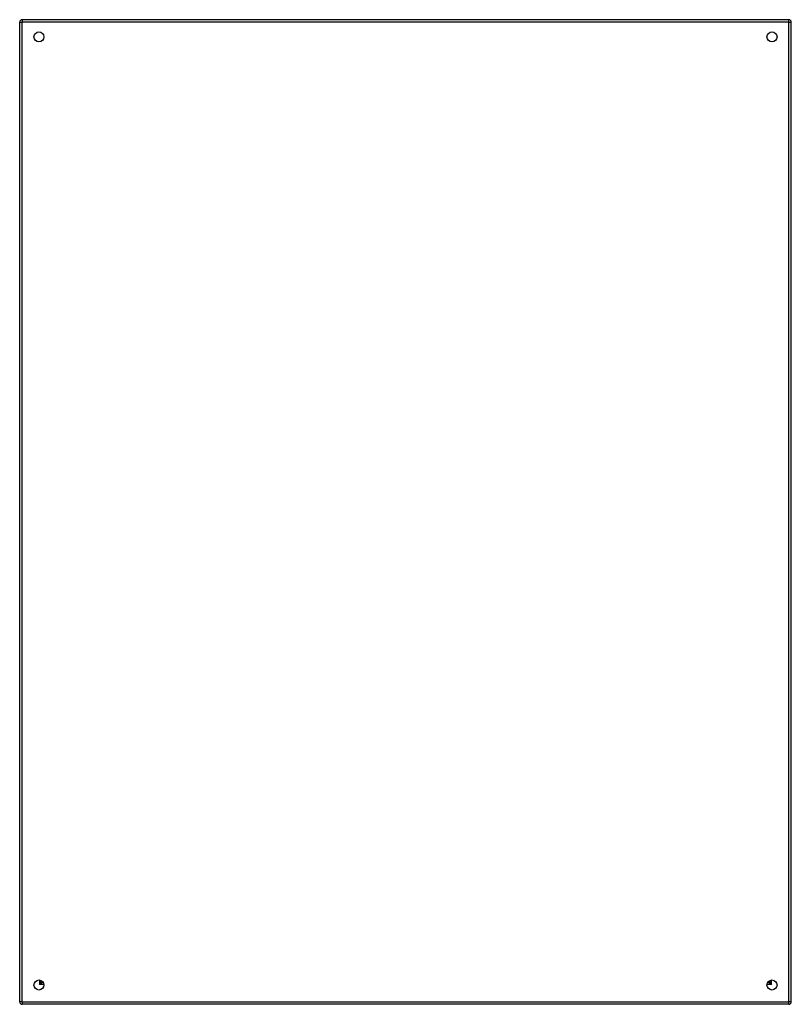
# Model space of a CAD drawing. Header units: inches. Extents: x 38.3 to 68.3, y 9 to 47.2.
import ezdxf

# ---------------------------------------------------------------- set-up
doc = ezdxf.new("R2010")
doc.units = ezdxf.units.IN
doc.header["$MEASUREMENT"] = 0
doc.layers.add('Visible Edges(ANSI)', color=7, linetype='Continuous', lineweight=25)
doc.layers.add('Visible Tangent Edges(ANSI)', color=7, linetype='Continuous', lineweight=25)

msp = doc.modelspace()

# ---------------------------------------------------------------- linework, layer by layer
at = {"layer": 'Visible Edges(ANSI)'}
for p, q in [((38.308, 9.073), (38.308, 47.143)), ((68.209, 47.242), (38.407, 47.242)), ((68.308, 9.073), (68.308, 47.143)), ((39.175, 9.871), (39.175, 9.881)), ((39.206, 9.84), (39.215, 9.84)), ((67.402, 9.84), (67.411, 9.84)), ((67.442, 9.871), (67.442, 9.881)), ((68.209, 8.974), (38.407, 8.974))]:
    msp.add_line(p, q, dxfattribs=at)
for centre in [(39.058, 46.572), (67.558, 46.572), (39.058, 9.724), (67.558, 9.724)]:
    msp.add_circle(centre, 0.195, dxfattribs=at)
for centre, radius, start, end in [((38.407, 47.143), 0.099, 90, 180), ((68.209, 47.143), 0.099, 0, 90), ((39.206, 9.871), 0.031, 180, 270), ((67.411, 9.871), 0.031, 270, 0), ((38.407, 9.073), 0.099, 180, 270), ((68.209, 9.073), 0.099, 270, 0)]:
    msp.add_arc(centre, radius, start, end, dxfattribs=at)
at = {"layer": 'Visible Tangent Edges(ANSI)'}
for p, q in [((38.308, 47.143), (38.407, 47.143)), ((38.407, 47.242), (38.407, 47.143)), ((68.209, 47.143), (38.407, 47.143)), ((38.407, 9.073), (38.407, 47.143)), ((68.209, 47.143), (68.209, 47.242)), ((68.209, 47.143), (68.308, 47.143)), ((68.209, 9.073), (68.209, 47.143)), ((39.076, 9.918), (39.076, 9.741)), ((39.076, 9.741), (39.175, 9.871)), ((39.206, 9.84), (39.076, 9.741)), ((39.253, 9.741), (39.076, 9.741)), ((67.541, 9.741), (67.364, 9.741)), ((67.541, 9.741), (67.411, 9.84)), ((67.442, 9.871), (67.541, 9.741)), ((67.541, 9.741), (67.541, 9.918)), ((38.407, 9.073), (38.308, 9.073)), ((38.407, 9.073), (38.407, 8.974)), ((38.407, 9.073), (68.209, 9.073)), ((68.308, 9.073), (68.209, 9.073)), ((68.209, 8.974), (68.209, 9.073))]:
    msp.add_line(p, q, dxfattribs=at)

doc.saveas('drawing.dxf')
